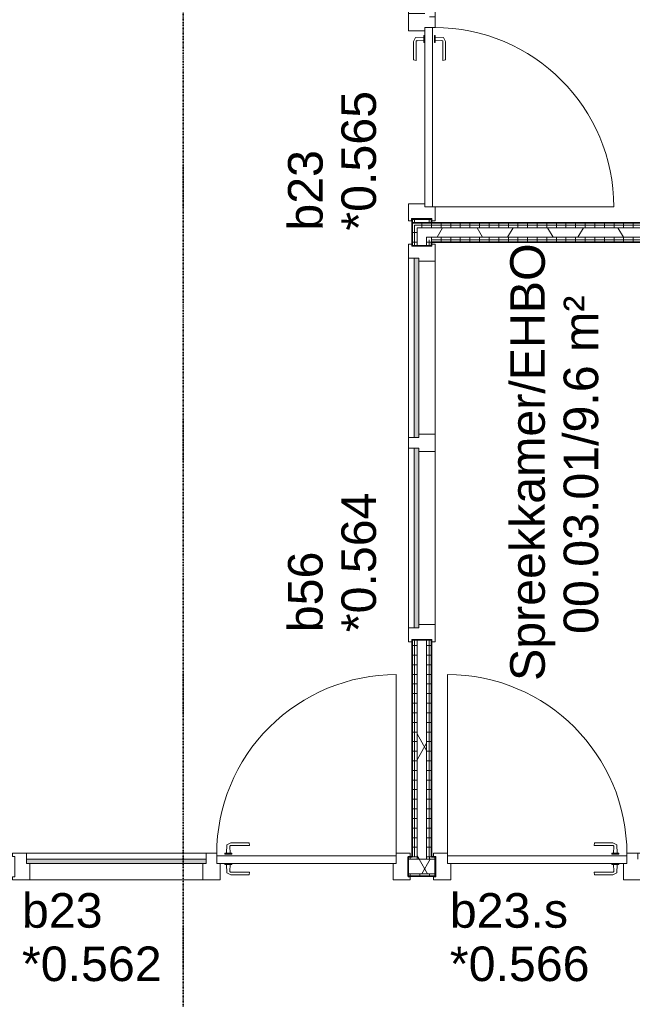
# Model space of a CAD drawing. Header units: millimetres. Extents: x -80560 to 110805, y -11020 to 52719.
# Tile 25 of 152: x 42402 to 45590, y 38983 to 44108. Entities that reach past the tile are written whole.
import ezdxf

# ---------------------------------------------------------------- set-up
doc = ezdxf.new("R2010")
doc.units = ezdxf.units.MM
doc.linetypes.add('DASHDOT2', pattern=[8, 4, -2, 0, -2])
for name, color, linetype, lineweight in [('A-AREA-IDEN', 2, 'Continuous', 9), ('A-DOOR', 31, 'Continuous', 18), ('A-GLAZ', 151, 'Continuous', 18), ('A-GLAZ-IDEN', 152, 'Continuous', 18), ('A-WALL', 113, 'Continuous', 35), ('A-WALL-PATT', 111, 'Continuous', 35), ('G-ANNO-SYMB', 111, 'Continuous', 9), ('I-WALL', 2, 'Continuous', 18)]:
    doc.layers.add(name, color=color, linetype=linetype, lineweight=lineweight)
doc.styles.add('Arial', font='arial.ttf', dxfattribs={"height": 180})
pattern_1 = [(180, (44544.82, 45444.75), (9e-14, -50), [])]
pattern_2 = [(60, (24894.82, 0), (-274.963, 158.75), []), (120, (24894.82, 0), (-274.963, -158.75), [])]
pattern_3 = [(90, (46144.82, 42950), (-50, -2e-13), [])]
pattern_4 = [(270, (46133.82, 39750), (50, 2e-13), [])]
pattern_5 = [(180, (44544.82, 41400), (9e-14, -50), [])]

# ---------------------------------------------------------------- blocks, each defined once
blk = doc.blocks.new('32_n3o_deur_enkel met zijlicht - 90x139_17_K_930_2410x2070_deur glasstrook-33349585-DO_00 begane grond')
at = {"layer": 'A-GLAZ'}
for p, q in [((-962, 69), (-1035, 69)), ((-1035, 69), (-1035, 52)), ((-1035, 52), (-1023, 52)), ((-1023, 52), (-1023, -53)), ((-962, 39), (-962, 69)), ((-962, 69), (-28, 69)), ((28, 69), (-28, 69)), ((-28, 69), (-28, 39)), ((28, 55), (28, 69)), ((1035, 69), (962, 69)), ((962, 69), (962, 55)), ((1023, 50), (1023, 52)), ((1023, 52), (1035, 52)), ((1035, 52), (1035, 69)), ((-945, -70), (-945, 15)), ((-45, 15), (-45, -70)), ((45, -70), (45, 15)), ((945, 15), (945, -70)), ((1023, -53), (1023, -50)), ((-1023, -53), (-1035, -53)), ((-1035, -53), (-1035, -70)), ((-1035, -70), (-945, -70)), ((-45, -70), (-945, -70)), ((-45, -70), (45, -70)), ((945, -70), (1035, -70)), ((1035, -53), (1023, -53)), ((1035, -70), (1035, -53))]:
    blk.add_line(p, q, dxfattribs=at)
blk = doc.blocks.new('30_n3o_raam_vast - 24mm-31742709-DO_00 begane grond')
at = {"layer": 'A-DOOR'}
blk.add_hatch(color=256, dxfattribs=at).paths.add_polyline_path([(-934, 0), (0, 0), (0, 24), (-934, 24)], flags=0)
for p, q in [((0, 24), (-934, 24)), ((-934, 24), (-934, 0)), ((-934, 0), (0, 0)), ((0, 0), (0, 24))]:
    blk.add_line(p, q, dxfattribs=at)
blk = doc.blocks.new('30_n3o_deur_dicht - 40mm_draai_LS-31987334-DO_00 begane grond')
at = {"layer": 'A-DOOR'}
for p, q in [((0, 40), (-934, 40)), ((-934, 40), (-934, 0)), ((-934, 0), (0, 0)), ((0, 0), (0, 40))]:
    blk.add_line(p, q, dxfattribs=at)
blk = doc.blocks.new('30_n3o_beslag_deurkruk_met_schild - std-V111-DO_00 begane grond')
at = {"layer": 'A-DOOR'}
for p, q in [((-18.5, 0), (-18.5, -5)), ((18.5, -5), (18.5, 0)), ((-18.5, -5), (18.5, -5)), ((-7.8, -48.4), (-10, -5)), ((12.7, -58), (-7.8, -48.4)), ((10, -5), (8.3, -39.7)), ((13.3, -45), (111, -45)), ((111, -45), (108, -58)), ((108, -58), (12.7, -58))]:
    blk.add_line(p, q, dxfattribs=at)
at = {"layer": 'A-DOOR', "flags": 128}
blk.add_lwpolyline([(8.3, -39.7), (8.6, -41.7), (9.6, -43.4), (11.3, -44.6), (13.3, -45)], dxfattribs=at)
blk = doc.blocks.new('30_n3o_beslag_deurkruk_met_schild - std-V112-DO_00 begane grond')
at = {"layer": 'A-DOOR'}
for p, q in [((-7.8, 48.4), (12.7, 58)), ((12.7, 58), (108, 58)), ((108, 58), (111, 45)), ((18.5, 5), (-18.5, 5)), ((-18.5, 5), (-18.5, 0)), ((-10, 5), (-7.8, 48.4)), ((8.3, 39.7), (10, 5)), ((111, 45), (13.3, 45)), ((18.5, 0), (18.5, 5)), ((-18.5, 0), (18.5, 0))]:
    blk.add_line(p, q, dxfattribs=at)
at = {"layer": 'A-DOOR', "flags": 128}
blk.add_lwpolyline([(13.3, 45), (11.3, 44.6), (9.6, 43.4), (8.6, 41.7), (8.3, 39.7)], dxfattribs=at)
blk = doc.blocks.new('00_n3o_symbool_swingangle - std-31745489-DO_00 begane grond')
at = {"layer": 'A-DOOR'}
blk.add_line((-415, -10), (-415, -944), dxfattribs=at)
blk.add_arc((-415, -10), 934, 270, 0, dxfattribs=at)
blk = doc.blocks.new('32_n3o_deur_enkel met zijlicht - 90x139_17_K_930_2410x2070_deur glasstrook-34073408-DO_00 begane grond')
at = {"layer": 'A-GLAZ'}
for p, q in [((-1035, 70), (-945, 70)), ((-1035, 53), (-1035, 70)), ((-1023, 53), (-1035, 53)), ((-1023, -52), (-1023, 53)), ((-945, 70), (-945, -15)), ((-45, 70), (-945, 70)), ((-45, 70), (45, 70)), ((-45, -15), (-45, 70)), ((45, 70), (45, -15)), ((945, 70), (1035, 70)), ((945, -15), (945, 70)), ((1023, 53), (1023, -52)), ((1035, 53), (1023, 53)), ((1035, 70), (1035, 53)), ((-962, -39), (-962, -69)), ((-28, -69), (-28, -39)), ((-1035, -52), (-1023, -52)), ((-1035, -69), (-1035, -52)), ((-962, -69), (-1035, -69)), ((-962, -69), (-28, -69)), ((28, -69), (-28, -69)), ((28, -55), (28, -69)), ((962, -69), (962, -55)), ((1035, -69), (962, -69)), ((1023, -52), (1035, -52)), ((1035, -52), (1035, -69))]:
    blk.add_line(p, q, dxfattribs=at)
blk = doc.blocks.new('30_n3o_deur_dicht - 40mm_draai_LS-31987325-DO_00 begane grond')
at = {"layer": 'A-DOOR'}
for p, q in [((-934, -40), (-934, 0)), ((-934, 0), (0, 0)), ((0, 0), (0, -40)), ((0, -40), (-934, -40))]:
    blk.add_line(p, q, dxfattribs=at)
blk = doc.blocks.new('30_n3o_beslag_deurkruk_met_schild - std-887349-DO_00 begane grond')
at = {"layer": 'A-DOOR'}
for p, q in [((-7.8, 48.4), (12.7, 58)), ((12.7, 58), (108, 58)), ((108, 58), (111, 45)), ((18.5, 5), (-18.5, 5)), ((-18.5, 5), (-18.5, 0)), ((-10, 5), (-7.8, 48.4)), ((8.3, 39.7), (10, 5)), ((111, 45), (13.3, 45)), ((18.5, 0), (18.5, 5))]:
    blk.add_line(p, q, dxfattribs=at)
at = {"layer": 'A-DOOR', "flags": 128}
blk.add_lwpolyline([(13.3, 45), (11.3, 44.6), (9.6, 43.4), (8.6, 41.7), (8.3, 39.7)], dxfattribs=at)
blk = doc.blocks.new('30_n3o_beslag_deurkruk_met_schild - std-875116-DO_00 begane grond')
at = {"layer": 'A-DOOR'}
for p, q in [((18.5, 0), (-18.5, 0)), ((-18.5, 0), (-18.5, -5)), ((18.5, -5), (18.5, 0)), ((-18.5, -5), (18.5, -5)), ((-7.8, -48.4), (-10, -5)), ((12.7, -58), (-7.8, -48.4)), ((10, -5), (8.3, -39.7)), ((13.3, -45), (111, -45)), ((111, -45), (108, -58)), ((108, -58), (12.7, -58))]:
    blk.add_line(p, q, dxfattribs=at)
at = {"layer": 'A-DOOR', "flags": 128}
blk.add_lwpolyline([(8.3, -39.7), (8.6, -41.7), (9.6, -43.4), (11.3, -44.6), (13.3, -45)], dxfattribs=at)
blk = doc.blocks.new('00_n3o_symbool_swingangle - std-31756284-DO_00 begane grond')
at = {"layer": 'A-DOOR'}
blk.add_line((-415, 10), (-415, 944), dxfattribs=at)
blk.add_arc((-415, 10), 934, 360, 90, dxfattribs=at)
blk = doc.blocks.new('32_n3o_deur_enkel met zijlicht - 90x139_17_K_930_2410x2070_deur glasstrook-34074041-DO_00 begane grond')
at = {"layer": 'A-GLAZ'}
for p, q in [((-962, 69), (-1035, 69)), ((-1035, 69), (-1035, 52)), ((-1035, 52), (-1023, 52)), ((-1023, 52), (-1023, -53)), ((-962, 39), (-962, 69)), ((-962, 69), (-28, 69)), ((28, 69), (-28, 69)), ((-28, 69), (-28, 39)), ((28, 55), (28, 69)), ((1035, 69), (962, 69)), ((962, 69), (962, 55)), ((1023, -53), (1023, 52)), ((1023, 52), (1035, 52)), ((1035, 52), (1035, 69)), ((-945, -70), (-945, 15)), ((-45, 15), (-45, -70)), ((45, -70), (45, 15)), ((945, 15), (945, -70)), ((-1023, -53), (-1035, -53)), ((-1035, -53), (-1035, -70)), ((-1035, -70), (-945, -70)), ((-45, -70), (-945, -70)), ((-45, -70), (45, -70)), ((945, -70), (1035, -70)), ((1035, -53), (1023, -53)), ((1035, -70), (1035, -53))]:
    blk.add_line(p, q, dxfattribs=at)
blk = doc.blocks.new('32_n3o_raam_h1xb2 - 90x139_25_K_2410x2070-32504411-DO_00 begane grond')
at = {"layer": 'A-GLAZ'}
for p, q in [((-1035, 69.5), (-1035, 52.5)), ((-962, 69.5), (-1035, 69.5)), ((-1035, 52.5), (-1023, 52.5)), ((-1023, 52.5), (-1023, -52.5)), ((-962, 39.5), (-962, 69.5)), ((-962, 69.5), (-28, 69.5)), ((28, 69.5), (-28, 69.5)), ((-28, 69.5), (-28, 39.5)), ((28, 39.5), (28, 69.5)), ((28, 69.5), (962, 69.5)), ((1035, 69.5), (962, 69.5)), ((962, 69.5), (962, 39.5)), ((1023, -52.5), (1023, 52.5)), ((1023, 52.5), (1035, 52.5)), ((1035, 52.5), (1035, 69.5)), ((-945, -69.5), (-945, 15.5)), ((-45, 15.5), (-45, -69.5)), ((45, -69.5), (45, 15.5)), ((945, 15.5), (945, -69.5)), ((-1023, -52.5), (-1035, -52.5)), ((-1035, -52.5), (-1035, -69.5)), ((-1035, -69.5), (-945, -69.5)), ((-45, -69.5), (-945, -69.5)), ((-45, -69.5), (45, -69.5)), ((945, -69.5), (45, -69.5)), ((945, -69.5), (1035, -69.5)), ((1035, -52.5), (1023, -52.5)), ((1035, -69.5), (1035, -52.5))]:
    blk.add_line(p, q, dxfattribs=at)

msp = doc.modelspace()

# ---------------------------------------------------------------- hatches: boundary and pattern name
at = {"layer": 'A-WALL-PATT', "lineweight": 18}
h = msp.add_hatch(dxfattribs=at)
h.set_pattern_fill('FP_151', color=256, angle=90, style=0, pattern_type=2)
h.set_pattern_definition(pattern_1)
h.paths.add_polyline_path([(44457.3, 43050), (44457.3, 43070), (44444.8, 43070), (44444.8, 43050)], flags=0)
h.paths.add_polyline_path([(44444.8, 45120), (44457.3, 45120), (44457.3, 45162.5), (44444.8, 45162.5), (44444.8, 45150)], flags=0)
h.paths.add_polyline_path([(44457.3, 45237.5), (44457.3, 47839.5), (44444.8, 47839.5), (44444.8, 45237.5)], flags=0)
h = msp.add_hatch(dxfattribs=at)
h.set_pattern_fill('FP_2', color=256, style=0, pattern_type=2)
h.set_pattern_definition(pattern_2)
h.paths.add_polyline_path([(44532.3, 43050), (44532.3, 43070), (44457.3, 43070), (44457.3, 43050), (44525.6, 43050)], flags=0)
h.paths.add_polyline_path([(44457.3, 45120), (44532.3, 45120), (44532.3, 47852), (44457.3, 47852), (44457.3, 45162.5)], flags=0)
h = msp.add_hatch(dxfattribs=at)
h.set_pattern_fill('FP_151', color=256, angle=90, style=0, pattern_type=2)
h.set_pattern_definition(pattern_1)
h.paths.add_polyline_path([(44544.8, 43050), (44544.8, 43070), (44532.3, 43070), (44532.3, 43050)], flags=0)
h.paths.add_polyline_path([(44544.8, 45120), (44544.8, 47839.5), (44532.3, 47839.5), (44532.3, 45120)], flags=0)
h = msp.add_hatch(dxfattribs=at)
h.set_pattern_fill('FP_260', color=256, angle=90, style=0, pattern_type=2)
h.set_pattern_definition(pattern_5)
h.paths.add_polyline_path([(44457.3, 39750), (44457.3, 40880), (44444.8, 40880), (44444.8, 39750)], flags=0)
h.paths.add_polyline_path([(44444.8, 42930), (44457.3, 42930), (44457.3, 43050), (44444.8, 43050)], flags=0)
h = msp.add_hatch(dxfattribs=at)
h.set_pattern_fill('FP_159', color=256, angle=90, style=0, pattern_type=2)
h.set_pattern_definition(pattern_3)
h.paths.add_polyline_path([(47744.8, 43037.5), (47744.8, 43050), (44457.3, 43050), (44457.3, 43037.5), (46581.3, 43037.5)], flags=0)
h = msp.add_hatch(dxfattribs=at)
h.set_pattern_fill('FP_260', color=256, angle=90, style=0, pattern_type=2)
h.set_pattern_definition(pattern_5)
h.paths.add_polyline_path([(44457.3, 39737.5), (44469.8, 39737.5), (44469.8, 40880), (44457.3, 40880), (44457.3, 39750)], flags=0)
h.paths.add_polyline_path([(44457.3, 42930), (44469.8, 42930), (44469.8, 43037.5), (44457.3, 43037.5)], flags=0)
h = msp.add_hatch(dxfattribs=at)
h.set_pattern_fill('FP_159', color=256, angle=90, style=0, pattern_type=2)
h.set_pattern_definition(pattern_3)
h.paths.add_polyline_path([(47744.8, 43025), (47757.3, 43025), (47757.3, 43037.5), (44469.8, 43037.5), (44469.8, 43025), (46581.3, 43025)], flags=0)
h = msp.add_hatch(dxfattribs=at)
h.set_pattern_fill('FP_2', color=256, style=0, pattern_type=2)
h.set_pattern_definition(pattern_2)
h.paths.add_polyline_path([(44469.8, 39737.5), (44519.8, 39737.5), (44519.8, 40880), (44469.8, 40880), (44469.8, 39750)], flags=0)
h.paths.add_polyline_path([(44519.8, 42930), (44519.8, 43025), (44469.8, 43025), (44469.8, 42930)], flags=0)
h = msp.add_hatch(dxfattribs=at)
h.set_pattern_fill('FP_2', color=256, style=0, pattern_type=2)
h.set_pattern_definition(pattern_2)
h.paths.add_polyline_path([(47744.8, 42975), (47757.3, 42975), (47757.3, 43025), (44519.8, 43025), (44519.8, 42975), (46581.3, 42975)], flags=0)
h = msp.add_hatch(dxfattribs=at)
h.set_pattern_fill('FP_260', color=256, angle=90, style=0, pattern_type=2)
h.set_pattern_definition(pattern_5)
h.paths.add_polyline_path([(44519.8, 39737.5), (44532.3, 39737.5), (44532.3, 40880), (44519.8, 40880), (44519.8, 39750)], flags=0)
h.paths.add_polyline_path([(44519.8, 42930), (44532.3, 42930), (44532.3, 42975), (44519.8, 42975)], flags=0)
h = msp.add_hatch(dxfattribs=at)
h.set_pattern_fill('FP_159', color=256, angle=90, style=0, pattern_type=2)
h.set_pattern_definition(pattern_3)
h.paths.add_polyline_path([(47757.3, 42962.5), (47757.3, 42975), (44532.3, 42975), (44532.3, 42962.5), (47744.8, 42962.5)], flags=0)
h = msp.add_hatch(dxfattribs=at)
h.set_pattern_fill('FP_260', color=256, angle=90, style=0, pattern_type=2)
h.set_pattern_definition(pattern_5)
h.paths.add_polyline_path([(44544.8, 39750), (44544.8, 40880), (44532.3, 40880), (44532.3, 39750)], flags=0)
h.paths.add_polyline_path([(44532.3, 42930), (44544.8, 42930), (44544.8, 42962.5), (44532.3, 42962.5)], flags=0)
h = msp.add_hatch(dxfattribs=at)
h.set_pattern_fill('FP_159', color=256, angle=90, style=0, pattern_type=2)
h.set_pattern_definition(pattern_3)
h.paths.add_polyline_path([(47744.8, 42950), (47744.8, 42962.5), (44544.8, 42962.5), (44544.8, 42950), (46581.3, 42950)], flags=0)
h = msp.add_hatch(dxfattribs=at)
h.set_pattern_fill('FP_259', color=256, angle=-270, style=0, pattern_type=2)
h.set_pattern_definition(pattern_4)
h.paths.add_polyline_path([(47757.3, 39737.5), (47757.3, 39750), (47332.3, 39750), (47332.3, 39737.5), (47756, 39737.5)], flags=0)
h.paths.add_polyline_path([(47257.3, 39737.5), (47257.3, 39750), (46614.8, 39750), (46614.8, 39737.5)], flags=0)
h.paths.add_polyline_path([(44564.8, 39737.5), (44564.8, 39750), (44532.3, 39750), (44532.3, 39737.5)], flags=0)
h.paths.add_polyline_path([(44422.8, 39737.5), (44457.3, 39737.5), (44457.3, 39750), (44422.8, 39750)], flags=0)
h = msp.add_hatch(dxfattribs=at)
h.set_pattern_fill('FP_2', color=256, style=0, pattern_type=2)
h.set_pattern_definition(pattern_2)
h.paths.add_polyline_path([(46614.8, 39662.5), (47832.3, 39662.5), (47832.3, 39737.5), (46614.8, 39737.5)], flags=0)
h.paths.add_polyline_path([(44525.6, 39662.5), (44564.8, 39662.5), (44564.8, 39737.5), (44422.8, 39737.5), (44422.8, 39662.5)], flags=0)
h = msp.add_hatch(dxfattribs=at)
h.set_pattern_fill('FP_259', color=256, angle=-270, style=0, pattern_type=2)
h.set_pattern_definition(pattern_4)
h.paths.add_polyline_path([(46614.8, 39650), (47844.8, 39650), (47844.8, 39662.5), (46614.8, 39662.5)], flags=0)
h.paths.add_polyline_path([(44422.8, 39650), (44564.8, 39650), (44564.8, 39662.5), (44422.8, 39662.5)], flags=0)

# ---------------------------------------------------------------- linework, layer by layer
at = {"layer": 'A-WALL', "lineweight": 18}
for p, q in [((44457.3, 43050), (44457.3, 43070)), ((44532.3, 43050), (44532.3, 43070)), ((44457.3, 43037.5), (47757.3, 43037.5)), ((44457.3, 42930), (44457.3, 43037.5)), ((47757.3, 43025), (44469.8, 43025)), ((44469.8, 42930), (44469.8, 43025)), ((47757.3, 42975), (44519.8, 42975)), ((44519.8, 42930), (44519.8, 42975)), ((44532.3, 42930), (44532.3, 42962.5)), ((44544.8, 42962.5), (47757.3, 42962.5)), ((44457.3, 39750), (44457.3, 40880)), ((44469.8, 39737.5), (44469.8, 40880)), ((44519.8, 39737.5), (44519.8, 40880)), ((44532.3, 39750), (44532.3, 40880)), ((44564.8, 39737.5), (44422.8, 39737.5)), ((44564.8, 39662.5), (44422.8, 39662.5))]:
    msp.add_line(p, q, dxfattribs=at)
at = {"layer": 'G-ANNO-SYMB', "linetype": 'DASHDOT2', "lineweight": 35}
msp.add_line((43253.6, 48623), (43253.6, 38972), dxfattribs=at)
at = {"layer": 'I-WALL', "lineweight": 35}
for p, q in [((44544.8, 43070), (44444.8, 43070)), ((44444.8, 43070), (44444.8, 42930)), ((47744.8, 43050), (44444.8, 43050)), ((44544.8, 43050), (44544.8, 43070)), ((44544.8, 42950), (47744.8, 42950)), ((44544.8, 42930), (44544.8, 42950)), ((44444.8, 42930), (44544.8, 42930)), ((44444.8, 40880), (44444.8, 39750)), ((44544.8, 40880), (44444.8, 40880)), ((44544.8, 39750), (44544.8, 40880)), ((44444.8, 39750), (44422.8, 39750)), ((44422.8, 39750), (44422.8, 39650)), ((44564.8, 39750), (44544.8, 39750)), ((44564.8, 39650), (44564.8, 39750)), ((44422.8, 39650), (44564.8, 39650))]:
    msp.add_line(p, q, dxfattribs=at)

# ---------------------------------------------------------------- block references
at = {"layer": 'A-DOOR'}
for name, p, rotation in [('30_n3o_beslag_deurkruk_met_schild - std-V111-DO_00 begane grond', (44509.8, 44007), 269.9999999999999), ('30_n3o_deur_dicht - 40mm_draai_LS-31987334-DO_00 begane grond', (44509.8, 43133), 269.9999999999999), ('00_n3o_symbool_swingangle - std-31745489-DO_00 begane grond', (44549.8, 43548), 89.9999999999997), ('30_n3o_beslag_deurkruk_met_schild - std-V112-DO_00 begane grond', (44559.8, 44007), 269.9999999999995), ('30_n3o_raam_vast - 24mm-31742709-DO_00 begane grond', (44479.3, 42867), 89.9999999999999), ('30_n3o_raam_vast - 24mm-31742709-DO_00 begane grond', (44479.3, 41877), 89.9999999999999), ('00_n3o_symbool_swingangle - std-31745489-DO_00 begane grond', (43946.8, 39755), 180), ('30_n3o_beslag_deurkruk_met_schild - std-875116-DO_00 begane grond', (45501.8, 39765), 180), ('30_n3o_deur_dicht - 40mm_draai_LS-31987325-DO_00 begane grond', (44627.8, 39715), 180), ('30_n3o_beslag_deurkruk_met_schild - std-887349-DO_00 begane grond', (45501.8, 39715), 180)]:
    msp.add_blockref(name, p, dxfattribs=dict(at, rotation=rotation))
for name, p in [('00_n3o_symbool_swingangle - std-31756284-DO_00 begane grond', (45042.8, 39755)), ('30_n3o_beslag_deurkruk_met_schild - std-V112-DO_00 begane grond', (43487.8, 39765)), ('30_n3o_raam_vast - 24mm-31742709-DO_00 begane grond', (43371.8, 39715)), ('30_n3o_deur_dicht - 40mm_draai_LS-31987334-DO_00 begane grond', (44361.8, 39715)), ('30_n3o_beslag_deurkruk_met_schild - std-V111-DO_00 begane grond', (43487.8, 39715))]:
    msp.add_blockref(name, p, dxfattribs=at)
at = {"layer": 'A-GLAZ'}
for name, p, rotation in [('32_n3o_deur_enkel met zijlicht - 90x139_17_K_930_2410x2070_deur glasstrook-34074041-DO_00 begane grond', (44494.8, 44095), 269.9999999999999), ('32_n3o_raam_h1xb2 - 90x139_25_K_2410x2070-32504411-DO_00 begane grond', (44494.8, 41905), 89.9999999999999), ('32_n3o_deur_enkel met zijlicht - 90x139_17_K_930_2410x2070_deur glasstrook-34073408-DO_00 begane grond', (45589.8, 39700), 180)]:
    msp.add_blockref(name, p, dxfattribs=dict(at, rotation=rotation))
msp.add_blockref('32_n3o_deur_enkel met zijlicht - 90x139_17_K_930_2410x2070_deur glasstrook-33349585-DO_00 begane grond', (43399.8, 39700), dxfattribs=at)

# ---------------------------------------------------------------- texts
at = {"layer": 'A-AREA-IDEN', "char_height": 180, "attachment_point": 1, "rotation": 90, "style": 'Arial'}
for s, insert, width in [('Spreekkamer/EHBO', (44954.6, 40665.8), 2685.653), ('00.03.01/9.6 m²', (45232.4, 40910.6), 2092.404)]:
    msp.add_mtext(s, dxfattribs=dict(at, insert=insert, width=width))
at = {"layer": 'A-GLAZ-IDEN', "lineweight": 9, "char_height": 180, "attachment_point": 1, "rotation": 90, "style": 'Arial'}
for s, insert, width in [('*0.565', (44076.3, 43009.6), 865.822), ('b23', (43798.5, 43009.6), 505.063), ('*0.564', (44076.3, 40919.5), 865.822), ('b56', (43798.5, 40919.5), 505.063)]:
    msp.add_mtext(s, dxfattribs=dict(at, insert=insert, width=width))
at = {"layer": 'A-GLAZ-IDEN', "lineweight": 9, "char_height": 180, "attachment_point": 1, "style": 'Arial'}
for s, insert, width in [('b23', (42414.1, 39561.5), 505.063), ('b23.s', (44640.4, 39561.5), 729.536), ('*0.562', (42414.1, 39283.7), 865.822), ('*0.566', (44640.4, 39283.7), 865.822)]:
    msp.add_mtext(s, dxfattribs=dict(at, insert=insert, width=width))

doc.saveas('drawing.dxf')
